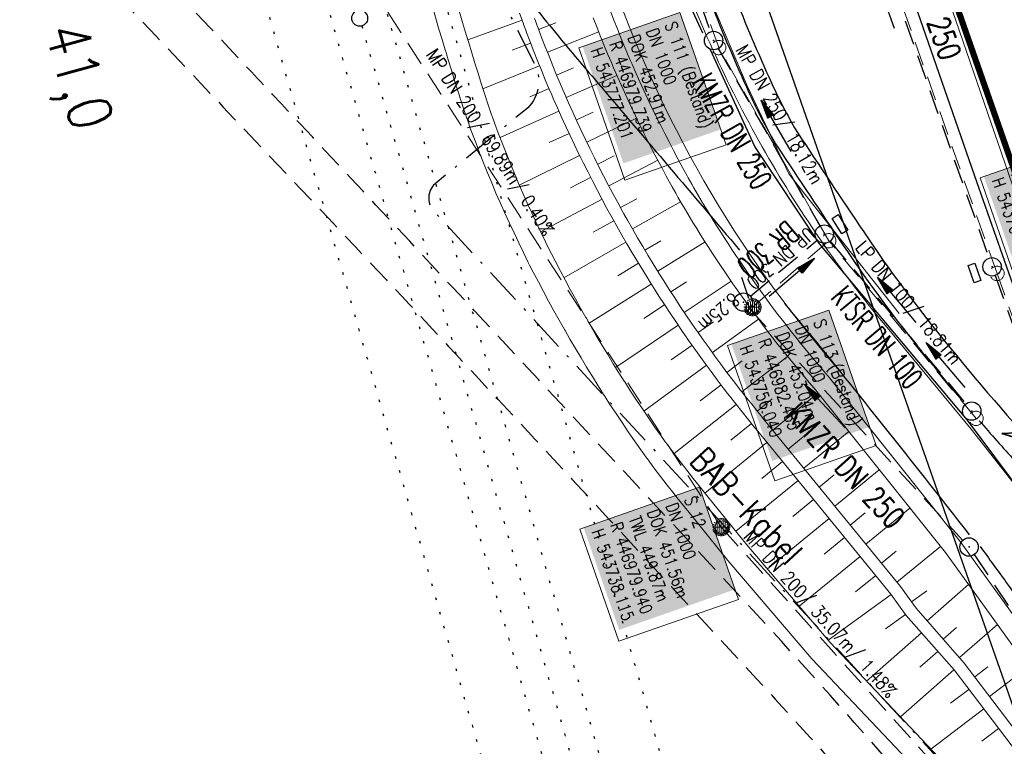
# Model space of a CAD drawing. Extents: x 446740 to 447511, y 442825 to 444215.
# Tile 30 of 94: x 446923 to 447003, y 443720 to 443779. Entities that reach past the tile are written whole.
import ezdxf
from ezdxf.enums import TextEntityAlignment as Align

# ---------------------------------------------------------------- set-up
doc = ezdxf.new("R2010")
doc.units = 0
doc.header["$LTSCALE"] = 2
doc.header["$MEASUREMENT"] = 0
for name, pattern in [('AUSGEZOGEN', [0]), ('BAB-FM2', [2.6, 1.5, -0.5, 0.1, -0.5]), ('GESTRICH-X2', [1.5, 1, -0.5]), ('PUNKTX2_STR', [0.6, 0.1, -0.5])]:
    doc.linetypes.add(name, pattern=pattern)
doc.layers.get('0').update_dxf_attribs({"linetype": 'AUSGEZOGEN'})
for name, color, linetype in [('205-GRENZL-BAB', 7, 'AUSGEZOGEN'), ('ANMERKUNG', 7, 'CONTINUOUS'), ('BAB_FM', 5, 'BAB-FM2'), ('Bahnachse', 7, 'CONTINUOUS'), ('Beschriftung', 7, 'CONTINUOUS'), ('DB-Bahnachse', 7, 'CONTINUOUS'), ('DURCHL', 200, 'GESTRICH-X2'), ('FBRTOP', 250, 'AUSGEZOGEN'), ('Gleisachsen', 7, 'CONTINUOUS'), ('Hintergrund', 7, 'CONTINUOUS'), ('Hintergrundplan', 7, 'CONTINUOUS'), ('Ingenieurbauwerke', 15, 'CONTINUOUS'), ('KANAL', 7, 'GESTRICH-X2'), ('MULDE', 250, 'AUSGEZOGEN'), ('PFEIL', 7, 'CONTINUOUS'), ('PFEILTOP', 200, 'AUSGEZOGEN'), ('SCHLITZRINNE', 200, 'AUSGEZOGEN'), ('SCHSYMBOL', 200, 'AUSGEZOGEN'), ('STRASSE', 250, 'AUSGEZOGEN'), ('TEXTO', 4, 'CONTINUOUS'), ('WEG', 250, 'GESTRICH-X2')]:
    doc.layers.add(name, color=color, linetype=linetype)
doc.styles.add('6', font='txt_____.ttf', dxfattribs={"width": 0.8, "height": 1})
doc.styles.add('8', font='txt_____.ttf', dxfattribs={"width": 0.8, "height": 1})
doc.styles.add('ROMANS', font='romans.shx', dxfattribs={"width": 0.8})

# ---------------------------------------------------------------- blocks, each defined once
blk = doc.blocks.new('GST')
at = {"color": 0}
blk.add_circle((0, 0), 0.75, dxfattribs=at)
blk.add_point((0, 0), dxfattribs=at)
blk = doc.blocks.new('10')
blk.add_blockref('GST', (0, 0))
blk = doc.blocks.new('13')
blk.add_lwpolyline([(0.755, 1.218), (-0.748, 1.218), (-0.748, 1.801), (0.755, 1.801)], close=True)
at = {"rotation": 180}
blk.add_blockref('GST', (0, 0), dxfattribs=at)
blk = doc.blocks.new('17')
blk.add_lwpolyline([(-0.755, -1.218), (0.748, -1.218), (0.748, -1.801), (-0.755, -1.801)], close=True)
blk.add_blockref('GST', (0, 0))
blk = doc.blocks.new('PFEIL2')
at = {"color": 0}
for p, q in [((0.88, 0.002), (-2.401, -0.012)), ((0.881, -0.271), (0.879, 0.276)), ((0.879, 0.276), (2.429, 0.009)), ((0.911, 0.27), (0.879, 0.265)), ((0.965, 0.261), (0.879, 0.246)), ((1.019, 0.252), (0.879, 0.228)), ((1.073, 0.242), (0.879, 0.209)), ((1.127, 0.233), (0.879, 0.191)), ((1.181, 0.224), (0.879, 0.172)), ((1.235, 0.214), (0.879, 0.154)), ((1.289, 0.205), (0.879, 0.135)), ((1.343, 0.196), (0.879, 0.117)), ((1.397, 0.187), (0.879, 0.098)), ((1.451, 0.177), (0.879, 0.08)), ((1.505, 0.168), (0.879, 0.061)), ((1.559, 0.159), (0.88, 0.043)), ((1.613, 0.149), (0.88, 0.024)), ((1.668, 0.14), (0.88, 0.006)), ((1.722, 0.131), (0.88, -0.013)), ((1.776, 0.121), (0.88, -0.031)), ((1.83, 0.112), (0.88, -0.05)), ((1.884, 0.103), (0.88, -0.068)), ((1.938, 0.094), (0.88, -0.087)), ((1.992, 0.084), (0.88, -0.105)), ((2.046, 0.075), (0.88, -0.124)), ((2.1, 0.066), (0.88, -0.142)), ((2.154, 0.056), (0.88, -0.161)), ((2.208, 0.047), (0.88, -0.179)), ((2.262, 0.038), (0.881, -0.198)), ((2.316, 0.029), (0.881, -0.216)), ((2.37, 0.019), (0.881, -0.235)), ((2.424, 0.01), (0.881, -0.253)), ((2.429, 0.009), (0.881, -0.271))]:
    blk.add_line(p, q, dxfattribs=at)
blk = doc.blocks.new('Muldenschacht')
at = {"color": 18, "lineweight": 9, "true_color": 0x000000}
for p, q in [((-0.599087, 0.002979), (-0.699187, 0.002979)), ((-0.569691, 0.188574), (-0.664892, 0.219507)), ((-0.492399, 0.083917), (-0.591181, 0.100105)), ((-0.484382, 0.356002), (-0.565365, 0.41484)), ((-0.444073, 0.230912), (-0.53319, 0.276499)), ((0.502013, 0.002979), (-0.498987, 0.002979)), ((0.474843, 0.165641), (-0.471817, 0.165641)), ((-0.350626, 0.358645), (-0.421053, 0.429778)), ((-0.351511, 0.488874), (-0.410348, 0.569857)), ((0.38186, 0.328304), (-0.378834, 0.328304)), ((-0.228204, 0.447647), (-0.274147, 0.536581)), ((-0.215015, 0.669384), (-0.184082, 0.574183)), ((-0.096655, 0.595502), (-0.080293, 0.496748)), ((0.001562, 0.503479), (0.001464, -0.497521)), ((0.001513, 0.703679), (0.001513, 0.603579)), ((0.093794, 0.596447), (0.078414, 0.497536)), ((0.218041, 0.669384), (0.187109, 0.574183)), ((0.271415, 0.539517), (0.226431, 0.450094)), ((0.413374, 0.569857), (0.354537, 0.488874)), ((0.425748, 0.42812), (0.355042, 0.357263)), ((0.447803, 0.22953), (0.537061, 0.27484)), ((0.568391, 0.41484), (0.487409, 0.356002)), ((0.4959, 0.080963), (0.594778, 0.096559)), ((0.572718, 0.188574), (0.667918, 0.219507)), ((0.602083, 0.008988), (0.702178, 0.00999)), ((-0.569691, -0.182617), (-0.664892, -0.21355)), ((-0.493148, -0.073251), (-0.59208, -0.088497)), ((-0.484382, -0.350045), (-0.565365, -0.408882)), ((-0.445326, -0.222488), (-0.534694, -0.267581)), ((0.474843, -0.159684), (-0.471817, -0.159684)), ((-0.352742, -0.35058), (-0.423593, -0.421292)), ((-0.351511, -0.482917), (-0.410348, -0.5639)), ((0.38186, -0.322346), (-0.378834, -0.322346)), ((-0.228006, -0.441793), (-0.273909, -0.530747)), ((-0.184082, -0.568226), (-0.215015, -0.663427)), ((-0.079489, -0.490923), (-0.095689, -0.589704)), ((0.001513, -0.597621), (0.001513, -0.697721)), ((0.079714, -0.491374), (0.095355, -0.590245)), ((0.187109, -0.568226), (0.218041, -0.663427)), ((0.271696, -0.533418), (0.226665, -0.444019)), ((0.354537, -0.482917), (0.413374, -0.5639)), ((0.426841, -0.421069), (0.355953, -0.350395)), ((0.446654, -0.225822), (0.535682, -0.271583)), ((0.487409, -0.350045), (0.568391, -0.408882)), ((0.496174, -0.073247), (0.595107, -0.088493)), ((0.572718, -0.182617), (0.667918, -0.21355))]:
    blk.add_line(p, q, dxfattribs=at)
for radius in [0.7007, 0.6006, 0.5005]:
    blk.add_circle((0.001513, 0.002979), radius, dxfattribs=at)
blk = doc.blocks.new('Schacht')
at = {"color": 18, "lineweight": 9, "true_color": 0x000000}
blk.add_circle((0, 0), 0.779, dxfattribs=at)

msp = doc.modelspace()

# ---------------------------------------------------------------- linework, layer by layer
at = {"layer": '205-GRENZL-BAB', "flags": 128}
msp.add_lwpolyline([(446938.808, 443909.082), (447023.182, 443668.438)], dxfattribs=at)
at = {"layer": 'BAB_FM', "flags": 128}
msp.add_lwpolyline([(446907.736, 443871.618, 0.029826), (446920.778, 443849.819, -0.026843), (446940.011, 443814.418), (446940.648, 443813.135, 0.040013), (446962.986, 443779.495), (446965.138, 443775.204, -0.343593), (446964.346, 443771.555), (446956.984, 443765.535, 0.398511), (446956.832, 443763.357), (446978.31, 443740.079), (447000.468, 443715.992), (447014.94, 443691.092), (447028.903, 443660.538), (447030.814, 443654.35), (447019.085, 443640.703), (447035.188, 443587.926), (447041.09, 443572.533)], format="xyb", dxfattribs=at)
at = {"layer": 'Bahnachse', "color": 7, "linetype": 'PUNKTX2_STR'}
msp.add_line((446951.025, 443778.4), (446970.876, 443709.042), dxfattribs=at)
at = {"layer": 'Bahnachse', "color": 7, "linetype": 'Continuous'}
msp.add_circle((446950.846, 443779.025), 0.65, dxfattribs=at)
at = {"layer": 'Beschriftung', "color": 18, "lineweight": 9, "true_color": 0x000000}
for points in [[(446976.943, 443779.487), (446980.709, 443768.705), (446972.465, 443765.825), (446968.698, 443776.607), (446976.943, 443779.487)], [(447009.639, 443768.895), (447013.493, 443757.861), (447005.248, 443754.981), (447001.394, 443766.015), (447009.639, 443768.895)], [(446989.069, 443755.239), (446992.923, 443744.205), (446984.679, 443741.325), (446980.824, 443752.359), (446989.069, 443755.239)], [(446978.53, 443740.799), (446981.724, 443731.657), (446971.969, 443728.249), (446968.775, 443737.392), (446978.53, 443740.799)]]:
    msp.add_lwpolyline(points, close=True, dxfattribs=at)
at = {"layer": 'DURCHL'}
msp.add_line((446982.688, 443756.375), (446988.125, 443760.938), dxfattribs=at)
at = {"layer": 'FBRTOP', "color": 0, "const_width": 0.5}
for points in [[(447118.971, 443523.408, 0), (447120.057, 443520.305, 0.000001), (447128.316, 443496.708, -0.000001), (447136.574, 443473.112)], [(446961.367, 443973.726, -0.000008), (446963.147, 443968.64, -0.000007), (446967.276, 443956.841, 0.000013), (446971.405, 443945.042, 0.000013), (446975.535, 443933.245, -0.000019), (446979.664, 443921.447, -0.000006), (446983.793, 443909.648, 0.000004), (446987.922, 443897.849, 0.000002), (447000.31, 443862.454, 0.000002), (447012.697, 443827.06, 0.000004), (447025.085, 443791.665, -0.000006), (447037.473, 443756.271, 0), (447039.084, 443751.668, 0.000003)], [(446950.07, 443969.773, 0.000089), (446952.953, 443961.485, 0.000026), (446968.558, 443916.655, 0.000443), (446969.471, 443914.039, 0.00013), (446975.672, 443896.342, -0.000082), (446985.547, 443868.172, -0.00001), (446990.142, 443855.056, -0.000011), (446994.25, 443843.328, -0.000533), (447001.752, 443821.837, 0.000455), (447010.521, 443796.702, 0.000701), (447018.513, 443773.963, -0.000624), (447027.494, 443748.425, -0.000234), (447028.928, 443744.324, 0.000022), (447043.87, 443701.542, 0.000434), (447045.613, 443696.566, 0.000135), (447051.241, 443680.557)], [(446934.939, 443964.477, -0.000008), (446936.719, 443959.39, -0.000007), (446940.848, 443947.592, 0.000013), (446944.977, 443935.794, 0.000013), (446949.106, 443923.995, -0.000019), (446953.236, 443912.197, -0.000006), (446957.365, 443900.399, 0.000004), (446961.494, 443888.601, 0.000002), (446973.881, 443853.206, 0.000002), (446986.269, 443817.81, 0.000004), (446998.657, 443782.416, -0.000006), (447011.045, 443747.021, -0.000001), (447016.033, 443732.768, 0.000003)]]:
    msp.add_lwpolyline(points, format="xyb", dxfattribs=at)
at = {"layer": 'FBRTOP', "color": 0}
msp.add_lwpolyline([(446964.221, 443974.725, 0.000003), (446967.365, 443965.643, 0.00002), (446968.622, 443962.013, 0.001124), (446976.568, 443939.234, -0.000442), (446996.834, 443881.391), (447012.742, 443835.838, 0.000388), (447024.088, 443803.43, 0.00025), (447041.743, 443753.205)], format="xyb", dxfattribs=at)
at = {"layer": 'FBRTOP', "color": 0, "flags": 128}
msp.add_lwpolyline([(446971.217, 443851.087), (446976.341, 443836.546), (446984.571, 443813.112), (446992.782, 443789.739), (447001.122, 443765.641), (447009.39, 443742.174), (447013.054, 443731.734)], dxfattribs=at)
at = {"layer": 'FBRTOP', "flags": 128}
msp.add_lwpolyline([(447001.407, 443735.962, -0.000954), (447003.535, 443733.032, -0.001574), (447004.815, 443731.251, -0.000045), (447006.85, 443728.4, -0.000285), (447007.172, 443727.948, -0.009992), (447009.257, 443724.892, -0.005894), (447012.625, 443719.601, -0.017241), (447013.385, 443718.275, -0.001966), (447019.599, 443706.404, -0.018115), (447021.432, 443702.53, -0.009228), (447024.61, 443694.742)], format="xyb", dxfattribs=at)
at = {"layer": 'Gleisachsen', "color": 7, "linetype": 'PUNKTX2_STR'}
for p, q in [((446947.808, 443797.817), (446973.382, 443708.462)), ((446943.482, 443796.579), (446969.057, 443707.219))]:
    msp.add_line(p, q, dxfattribs=at)
at = {"layer": 'Hintergrund', "color": 254, "lineweight": 18, "true_color": 0xcccccc}
for p, q in [((446964.074, 443778.875), (446959.656, 443777.274)), ((446965.421, 443778.117), (446966.823, 443778.649)), ((446966.143, 443776.252), (446970.324, 443777.913)), ((446964.775, 443777.002), (446963.273, 443776.421)), ((446965.51, 443775.142), (446960.893, 443773.272)), ((446966.896, 443774.399), (446968.278, 443774.982)), ((446967.684, 443772.561), (446971.804, 443774.369)), ((446966.276, 443773.295), (446964.701, 443772.631)), ((446967.076, 443771.462), (446962.281, 443769.311)), ((446968.503, 443770.736), (446969.867, 443771.359)), ((446969.355, 443768.927), (446973.408, 443770.882)), ((446967.908, 443769.643), (446966.286, 443768.887)), ((446968.771, 443767.839), (446963.848, 443765.424)), ((446970.239, 443767.133), (446971.579, 443767.806)), ((446971.155, 443765.355), (446975.131, 443767.46)), ((446969.667, 443766.051), (446968.012, 443765.205)), ((446970.593, 443764.278), (446965.586, 443761.628)), ((446972.102, 443763.593), (446973.417, 443764.315)), ((446973.08, 443761.848), (446976.995, 443764.074)), ((446971.551, 443762.522), (446969.877, 443761.584)), ((446972.539, 443760.784), (446967.491, 443757.87)), ((446974.089, 443760.122), (446975.383, 443760.894)), ((446975.129, 443758.414), (446978.99, 443760.799)), ((446973.558, 443759.063), (446971.876, 443758.042)), ((446974.607, 443757.36), (446969.543, 443754.179)), ((446976.199, 443756.724), (446977.474, 443757.551)), ((446977.299, 443755.053), (446981.11, 443757.602)), ((446975.686, 443755.676), (446973.997, 443754.564)), ((446976.795, 443754.012), (446971.704, 443750.551)), ((446978.428, 443753.403), (446979.688, 443754.284)), ((446979.586, 443751.773), (446983.346, 443754.495)), ((446977.933, 443752.367), (446976.23, 443751.173)), ((446979.099, 443750.742), (446974.004, 443747.008)), ((446980.773, 443750.163), (446982.022, 443751.095)), ((446981.989, 443748.575), (446985.705, 443751.468)), ((446980.294, 443749.139), (446978.596, 443747.851)), ((446984.499, 443745.46), (446988.196, 443748.482)), ((446981.516, 443747.556), (446976.46, 443743.547)), ((446983.233, 443747.009), (446984.466, 443748)), ((446982.768, 443745.996), (446981.091, 443744.626)), ((446987.03, 443742.363), (446990.692, 443745.356)), ((446984.035, 443744.448), (446978.978, 443740.316)), ((446985.764, 443743.912), (446986.991, 443744.914)), ((446985.3, 443742.899), (446983.612, 443741.519)), ((446989.561, 443739.266), (446993.188, 443742.23)), ((446986.566, 443741.351), (446981.497, 443737.208)), ((446988.295, 443740.814), (446989.51, 443741.807)), ((446987.831, 443739.802), (446986.144, 443738.423)), ((446990.826, 443737.717), (446992.03, 443738.7)), ((446992.092, 443736.168), (446995.685, 443739.104)), ((446989.097, 443738.253), (446984.066, 443734.142)), ((446990.363, 443736.705), (446988.696, 443735.343)), ((446993.358, 443734.62), (446994.549, 443735.594)), ((446994.623, 443733.071), (446998.181, 443735.979)), ((446991.628, 443735.156), (446986.661, 443731.097)), ((446992.894, 443733.607), (446991.249, 443732.263)), ((446995.816, 443731.467), (446997.057, 443732.362)), ((446997.086, 443729.924), (447000.461, 443732.873)), ((446994.157, 443732.057), (446989.009, 443728.342)), ((446995.327, 443730.435), (446993.68, 443729.246)), ((446998.402, 443728.418), (446999.48, 443729.36)), ((446999.718, 443726.912), (447002.811, 443729.615)), ((446996.638, 443728.925), (446992.153, 443724.997)), ((446997.955, 443727.42), (446996.48, 443726.128)), ((446999.273, 443725.916), (446994.904, 443722.089)), ((447000.961, 443725.346), (447002.022, 443726.154)), ((447002.172, 443723.755), (447005.314, 443726.147)), ((447000.484, 443724.324), (446998.993, 443723.189)), ((447001.696, 443722.733), (446997.392, 443719.457)), ((447002.907, 443721.141), (447001.53, 443720.093))]:
    msp.add_line(p, q, dxfattribs=at)
for points in [[(446897.6, 443843.067), (446898.469, 443840.587, 0.197945), (446910.127, 443827.503), (446957.397, 443804.54, -0.198221), (446967.534, 443793.163), (446971.143, 443782.864, 0.096812), (446989.793, 443750.488)], [(446967.152, 443810.886), (446976.333, 443784.683, 0.045108), (446983.643, 443768.558, 0.044349), (446993.683, 443753.975), (447000.667, 443745.539)], [(446958.419, 443781.556), (446959.23, 443778.69), (446959.477, 443777.86), (446959.73, 443777.032), (446959.793, 443776.828), (446959.929, 443776.395), (446959.985, 443776.203), (446960.234, 443775.371), (446960.49, 443774.541), (446960.751, 443773.712), (446961.019, 443772.885), (446961.293, 443772.059), (446961.573, 443771.235), (446961.744, 443770.742), (446961.864, 443770.415), (446962.17, 443769.6), (446962.483, 443768.787), (446962.801, 443767.976), (446963.125, 443767.168), (446963.455, 443766.361), (446963.792, 443765.556), (446963.938, 443765.211), (446964.139, 443764.756), (446964.497, 443763.961), (446964.86, 443763.168), (446965.23, 443762.377), (446965.605, 443761.589), (446965.986, 443760.803), (446966.373, 443760.02), (446966.475, 443759.817), (446966.77, 443759.242), (446967.174, 443758.467), (446967.585, 443757.695), (446968, 443756.926), (446968.422, 443756.16), (446968.849, 443755.397), (446969.282, 443754.636), (446969.321, 443754.568), (446969.716, 443753.876), (446970.156, 443753.119), (446970.602, 443752.365), (446971.053, 443751.614), (446971.509, 443750.866), (446971.972, 443750.121), (446972.402, 443749.439), (446972.44, 443749.379), (446972.917, 443748.643), (446973.399, 443747.91), (446973.887, 443747.181), (446974.38, 443746.455), (446974.878, 443745.732), (446975.382, 443745.013), (446975.738, 443744.512), (446975.764, 443744.476), (446975.895, 443744.299), (446976.422, 443743.597), (446976.954, 443742.898), (446977.491, 443742.203), (446978.033, 443741.511), (446978.27, 443741.213), (446979.244, 443739.979), (446982.398, 443736.1), (446989.171, 443728.151), (447002.224, 443714.348, -0.097708)], [(446956.498, 443780.997), (446957.309, 443778.133), (446957.562, 443777.283), (446957.818, 443776.445), (446957.883, 443776.234), (446958.014, 443775.816), (446958.067, 443775.637), (446958.32, 443774.79), (446958.58, 443773.946), (446958.845, 443773.104), (446959.118, 443772.262), (446959.397, 443771.423), (446959.681, 443770.586), (446959.86, 443770.07), (446959.989, 443769.719), (446960.3, 443768.89), (446960.618, 443768.063), (446960.941, 443767.239), (446961.271, 443766.418), (446961.607, 443765.597), (446961.948, 443764.781), (446962.102, 443764.418), (446962.312, 443763.942), (446962.676, 443763.135), (446963.045, 443762.328), (446963.421, 443761.524), (446963.802, 443760.724), (446964.189, 443759.924), (446964.583, 443759.128), (446964.691, 443758.912), (446964.993, 443758.324), (446965.404, 443757.535), (446965.822, 443756.751), (446966.244, 443755.969), (446966.673, 443755.19), (446967.107, 443754.415), (446967.545, 443753.644), (446967.585, 443753.575), (446967.983, 443752.878), (446968.43, 443752.108), (446968.884, 443751.341), (446969.341, 443750.579), (446969.805, 443749.818), (446970.276, 443749.06), (446970.711, 443748.371), (446970.756, 443748.3), (446971.242, 443747.55), (446971.732, 443746.805), (446972.228, 443746.063), (446972.729, 443745.326), (446973.235, 443744.591), (446973.748, 443743.86), (446974.112, 443743.348), (446974.149, 443743.296), (446974.291, 443743.104), (446974.826, 443742.391), (446975.367, 443741.681), (446975.912, 443740.975), (446976.463, 443740.272), (446976.702, 443739.971), (446977.683, 443738.729), (446980.846, 443734.839), (446987.683, 443726.815), (447000.771, 443712.973, -0.097777)], [(446971.273, 443779.606), (446971.555, 443778.879), (446971.842, 443778.154), (446972.135, 443777.432), (446972.433, 443776.711), (446972.735, 443775.995), (446972.919, 443775.564), (446973.044, 443775.275), (446973.358, 443774.563), (446973.676, 443773.852), (446973.999, 443773.143), (446974.329, 443772.436), (446974.664, 443771.731), (446975.002, 443771.031), (446975.15, 443770.729), (446975.348, 443770.329), (446975.698, 443769.634), (446976.052, 443768.94), (446976.411, 443768.248), (446976.777, 443767.558), (446977.146, 443766.872), (446977.52, 443766.191), (446977.619, 443766.012), (446977.902, 443765.507), (446978.08, 443765.195, 0.048009), (446989.025, 443749.847), (446999.778, 443736.382), (447006.772, 443726.69)], [(446971.273, 443779.606), (446971.555, 443778.879), (446971.842, 443778.154), (446972.135, 443777.432), (446972.433, 443776.711), (446972.735, 443775.995), (446972.919, 443775.564), (446973.044, 443775.275), (446973.358, 443774.563), (446973.676, 443773.852), (446973.999, 443773.143), (446974.329, 443772.436), (446974.664, 443771.731), (446975.002, 443771.031), (446975.15, 443770.729), (446975.348, 443770.329), (446975.698, 443769.634), (446976.052, 443768.94), (446976.411, 443768.248), (446976.777, 443767.558), (446977.146, 443766.872), (446977.52, 443766.191), (446977.619, 443766.012), (446977.902, 443765.507), (446978.08, 443765.195, 0.048009), (446989.025, 443749.847), (446999.778, 443736.382), (447006.772, 443726.69)], [(446965.093, 443778.999), (446965.163, 443778.809), (446965.313, 443778.405), (446965.379, 443778.227), (446965.671, 443777.457), (446965.969, 443776.689), (446966.273, 443775.924), (446966.582, 443775.16), (446966.896, 443774.399), (446967.216, 443773.64), (446967.411, 443773.187), (446967.542, 443772.884), (446967.873, 443772.13), (446968.21, 443771.378), (446968.552, 443770.629), (446968.9, 443769.883), (446969.253, 443769.139), (446969.611, 443768.397), (446969.767, 443768.08), (446969.975, 443767.658), (446970.345, 443766.922), (446970.719, 443766.189), (446971.1, 443765.458), (446971.485, 443764.731), (446971.876, 443764.006), (446972.272, 443763.284), (446972.376, 443763.097), (446972.673, 443762.564), (446973.08, 443761.848), (446973.492, 443761.135), (446973.909, 443760.425), (446974.331, 443759.718), (446974.758, 443759.014), (446975.191, 443758.313), (446975.23, 443758.25), (446975.628, 443757.615), (446976.071, 443756.921), (446976.519, 443756.23), (446976.972, 443755.542), (446977.43, 443754.857), (446977.893, 443754.176), (446978.323, 443753.553), (446978.361, 443753.499), (446978.833, 443752.824), (446979.311, 443752.153), (446979.794, 443751.486), (446980.281, 443750.822), (446980.774, 443750.162), (446981.271, 443749.506), (446981.621, 443749.049), (446981.773, 443748.853), (446982.279, 443748.203), (446982.791, 443747.558), (446983.307, 443746.916), (446983.828, 443746.278), (446984.055, 443746.003), (446994.927, 443732.699), (446996.19, 443730.949), (447000.115, 443726.457), (447009.97, 443713.513, -0.037172)], [(447005.53, 443725.848), (446998.583, 443735.475), (446987.873, 443748.886, -0.047945), (446976.778, 443764.448), (446976.595, 443764.77), (446976.308, 443765.284), (446976.206, 443765.468), (446975.829, 443766.155), (446975.454, 443766.851), (446975.083, 443767.551), (446974.718, 443768.253), (446974.359, 443768.956), (446974.005, 443769.66), (446973.804, 443770.067), (446973.654, 443770.374), (446973.311, 443771.082), (446972.972, 443771.797), (446972.637, 443772.515), (446972.31, 443773.234), (446971.987, 443773.954), (446971.669, 443774.675), (446971.541, 443774.972), (446971.354, 443775.408), (446971.049, 443776.133), (446970.747, 443776.864), (446970.45, 443777.596), (446970.158, 443778.332), (446969.872, 443779.069)]]:
    msp.add_lwpolyline(points, format="xyb", dxfattribs=at)
for points in [[(446968.149, 443812.004), (446972.855, 443798.453), (446978.576, 443782.629), (446982.423, 443773.521), (446985.827, 443766.335), (446994.795, 443754.957)], [(447009.168, 443712.915), (446999.276, 443725.912), (446995.388, 443730.352), (446994.131, 443732.094), (446983.285, 443745.365), (446983.056, 443745.643), (446982.53, 443746.287), (446982.009, 443746.934), (446981.493, 443747.585), (446980.982, 443748.24), (446980.829, 443748.438), (446980.476, 443748.899), (446979.974, 443749.561), (446979.477, 443750.227), (446978.986, 443750.897), (446978.499, 443751.57), (446978.017, 443752.247), (446977.54, 443752.927), (446977.502, 443752.982), (446977.068, 443753.611), (446976.601, 443754.298), (446976.139, 443754.989), (446975.682, 443755.683), (446975.23, 443756.38), (446974.783, 443757.081), (446974.381, 443757.721), (446974.342, 443757.785), (446973.905, 443758.492), (446973.474, 443759.202), (446973.048, 443759.915), (446972.627, 443760.632), (446972.212, 443761.351), (446971.802, 443762.074), (446971.501, 443762.611), (446971.397, 443762.799), (446970.997, 443763.528), (446970.603, 443764.259), (446970.214, 443764.994), (446969.831, 443765.731), (446969.453, 443766.471), (446969.08, 443767.213), (446968.87, 443767.638), (446968.713, 443767.958), (446968.351, 443768.706), (446967.995, 443769.457), (446967.644, 443770.21), (446967.299, 443770.966), (446966.959, 443771.724), (446966.625, 443772.485), (446966.493, 443772.791), (446966.296, 443773.248), (446965.973, 443774.014), (446965.656, 443774.782), (446965.344, 443775.552), (446965.038, 443776.324), (446964.738, 443777.099), (446964.443, 443777.876), (446964.376, 443778.055), (446964.225, 443778.463), (446964.154, 443778.655), (446963.871, 443779.436)], [(447000.667, 443745.539), (447006.75, 443737.791), (447011.967, 443730.138)]]:
    msp.add_lwpolyline(points, dxfattribs=at)
at = {"layer": 'Hintergrundplan', "color": 254, "lineweight": 18, "true_color": 0xcccccc}
for p, q in [((446964.074, 443778.875), (446959.656, 443777.274)), ((446965.421, 443778.117), (446966.823, 443778.649)), ((446966.143, 443776.252), (446970.324, 443777.913)), ((446964.775, 443777.002), (446963.273, 443776.421)), ((446965.51, 443775.142), (446960.893, 443773.272)), ((446966.896, 443774.399), (446968.278, 443774.982)), ((446967.684, 443772.561), (446971.804, 443774.369)), ((446966.276, 443773.295), (446964.701, 443772.631)), ((446967.076, 443771.462), (446962.281, 443769.311)), ((446968.503, 443770.736), (446969.867, 443771.359)), ((446969.355, 443768.927), (446973.408, 443770.882)), ((446967.908, 443769.643), (446966.286, 443768.887)), ((446968.771, 443767.839), (446963.848, 443765.424)), ((446970.239, 443767.133), (446971.579, 443767.806)), ((446971.155, 443765.355), (446975.131, 443767.46)), ((446969.667, 443766.051), (446968.012, 443765.205)), ((446970.593, 443764.278), (446965.586, 443761.628)), ((446972.102, 443763.593), (446973.417, 443764.315)), ((446973.08, 443761.848), (446976.995, 443764.074)), ((446971.551, 443762.522), (446969.877, 443761.584)), ((446972.539, 443760.784), (446967.491, 443757.87)), ((446974.089, 443760.122), (446975.383, 443760.894)), ((446975.129, 443758.414), (446978.99, 443760.799)), ((446973.558, 443759.063), (446971.876, 443758.042)), ((446974.607, 443757.36), (446969.543, 443754.179)), ((446976.199, 443756.724), (446977.474, 443757.551)), ((446977.299, 443755.053), (446981.11, 443757.602)), ((446975.686, 443755.676), (446973.997, 443754.564)), ((446976.795, 443754.012), (446971.704, 443750.551)), ((446978.428, 443753.403), (446979.688, 443754.284)), ((446979.586, 443751.773), (446983.346, 443754.495)), ((446977.933, 443752.367), (446976.23, 443751.173)), ((446979.099, 443750.742), (446974.004, 443747.008)), ((446980.773, 443750.163), (446982.022, 443751.095)), ((446981.989, 443748.575), (446985.705, 443751.468)), ((446980.294, 443749.139), (446978.596, 443747.851)), ((446984.499, 443745.46), (446988.196, 443748.482)), ((446981.516, 443747.556), (446976.46, 443743.547)), ((446983.233, 443747.009), (446984.466, 443748)), ((446982.768, 443745.996), (446981.091, 443744.626)), ((446987.03, 443742.363), (446990.692, 443745.356)), ((446984.035, 443744.448), (446978.978, 443740.316)), ((446985.764, 443743.912), (446986.991, 443744.914)), ((446985.3, 443742.899), (446983.612, 443741.519)), ((446989.561, 443739.266), (446993.188, 443742.23)), ((446986.566, 443741.351), (446981.497, 443737.208)), ((446988.295, 443740.814), (446989.51, 443741.807)), ((446987.831, 443739.802), (446986.144, 443738.423)), ((446990.826, 443737.717), (446992.03, 443738.7)), ((446992.092, 443736.168), (446995.685, 443739.104)), ((446989.097, 443738.253), (446984.066, 443734.142)), ((446990.363, 443736.705), (446988.696, 443735.343)), ((446993.358, 443734.62), (446994.549, 443735.594)), ((446994.623, 443733.071), (446998.181, 443735.979)), ((446991.628, 443735.156), (446986.661, 443731.097)), ((446992.894, 443733.607), (446991.249, 443732.263)), ((446995.816, 443731.467), (446997.057, 443732.362)), ((446997.086, 443729.924), (447000.461, 443732.873)), ((446994.157, 443732.057), (446989.009, 443728.342)), ((446995.327, 443730.435), (446993.68, 443729.246)), ((446998.402, 443728.418), (446999.48, 443729.36)), ((446999.718, 443726.912), (447002.811, 443729.615)), ((446996.638, 443728.925), (446992.153, 443724.997)), ((446997.955, 443727.42), (446996.48, 443726.128)), ((446999.273, 443725.916), (446994.904, 443722.089)), ((447000.961, 443725.346), (447002.022, 443726.154)), ((447002.172, 443723.755), (447005.314, 443726.147)), ((447000.484, 443724.324), (446998.993, 443723.189)), ((447001.696, 443722.733), (446997.392, 443719.457)), ((447002.907, 443721.141), (447001.53, 443720.093))]:
    msp.add_line(p, q, dxfattribs=at)
for points in [[(446934.548, 443964.34), (446939.173, 443951.115), (446947.929, 443925.999), (446954.616, 443907.018), (446965.142, 443876.947), (446973.857, 443852.137), (446980.732, 443832.324), (446988.537, 443810.086), (446997.416, 443784.716), (447004.888, 443762.982), (447021.434, 443716.029)], [(446968.149, 443812.004), (446972.855, 443798.453), (446978.576, 443782.629), (446982.423, 443773.521), (446985.827, 443766.335), (446994.795, 443754.957)], [(447009.168, 443712.915), (446999.276, 443725.912), (446995.388, 443730.352), (446994.131, 443732.094), (446983.285, 443745.365), (446983.056, 443745.643), (446982.53, 443746.287), (446982.009, 443746.934), (446981.493, 443747.585), (446980.982, 443748.24), (446980.829, 443748.438), (446980.476, 443748.899), (446979.974, 443749.561), (446979.477, 443750.227), (446978.986, 443750.897), (446978.499, 443751.57), (446978.017, 443752.247), (446977.54, 443752.927), (446977.502, 443752.982), (446977.068, 443753.611), (446976.601, 443754.298), (446976.139, 443754.989), (446975.682, 443755.683), (446975.23, 443756.38), (446974.783, 443757.081), (446974.381, 443757.721), (446974.342, 443757.785), (446973.905, 443758.492), (446973.474, 443759.202), (446973.048, 443759.915), (446972.627, 443760.632), (446972.212, 443761.351), (446971.802, 443762.074), (446971.501, 443762.611), (446971.397, 443762.799), (446970.997, 443763.528), (446970.603, 443764.259), (446970.214, 443764.994), (446969.831, 443765.731), (446969.453, 443766.471), (446969.08, 443767.213), (446968.87, 443767.638), (446968.713, 443767.958), (446968.351, 443768.706), (446967.995, 443769.457), (446967.644, 443770.21), (446967.299, 443770.966), (446966.959, 443771.724), (446966.625, 443772.485), (446966.493, 443772.791), (446966.296, 443773.248), (446965.973, 443774.014), (446965.656, 443774.782), (446965.344, 443775.552), (446965.038, 443776.324), (446964.738, 443777.099), (446964.443, 443777.876), (446964.376, 443778.055), (446964.225, 443778.463), (446964.154, 443778.655), (446963.871, 443779.436)], [(447000.667, 443745.539), (447006.75, 443737.791), (447011.967, 443730.138)]]:
    msp.add_lwpolyline(points, dxfattribs=at)
for points in [[(446897.6, 443843.067), (446898.469, 443840.587, 0.197945), (446910.127, 443827.503), (446957.397, 443804.54, -0.198221), (446967.534, 443793.163), (446971.143, 443782.864, 0.096812), (446989.793, 443750.488)], [(446967.152, 443810.886), (446976.333, 443784.683, 0.045108), (446983.643, 443768.558, 0.044349), (446993.683, 443753.975), (447000.667, 443745.539)], [(446958.419, 443781.556), (446959.23, 443778.69), (446959.477, 443777.86), (446959.73, 443777.032), (446959.793, 443776.828), (446959.929, 443776.395), (446959.985, 443776.203), (446960.234, 443775.371), (446960.49, 443774.541), (446960.751, 443773.712), (446961.019, 443772.885), (446961.293, 443772.059), (446961.573, 443771.235), (446961.744, 443770.742), (446961.864, 443770.415), (446962.17, 443769.6), (446962.483, 443768.787), (446962.801, 443767.976), (446963.125, 443767.168), (446963.455, 443766.361), (446963.792, 443765.556), (446963.938, 443765.211), (446964.139, 443764.756), (446964.497, 443763.961), (446964.86, 443763.168), (446965.23, 443762.377), (446965.605, 443761.589), (446965.986, 443760.803), (446966.373, 443760.02), (446966.475, 443759.817), (446966.77, 443759.242), (446967.174, 443758.467), (446967.585, 443757.695), (446968, 443756.926), (446968.422, 443756.16), (446968.849, 443755.397), (446969.282, 443754.636), (446969.321, 443754.568), (446969.716, 443753.876), (446970.156, 443753.119), (446970.602, 443752.365), (446971.053, 443751.614), (446971.509, 443750.866), (446971.972, 443750.121), (446972.402, 443749.439), (446972.44, 443749.379), (446972.917, 443748.643), (446973.399, 443747.91), (446973.887, 443747.181), (446974.38, 443746.455), (446974.878, 443745.732), (446975.382, 443745.013), (446975.738, 443744.512), (446975.764, 443744.476), (446975.895, 443744.299), (446976.422, 443743.597), (446976.954, 443742.898), (446977.491, 443742.203), (446978.033, 443741.511), (446978.27, 443741.213), (446979.244, 443739.979), (446982.398, 443736.1), (446989.171, 443728.151), (447002.224, 443714.348, -0.097708)], [(446956.498, 443780.997), (446957.309, 443778.133), (446957.562, 443777.283), (446957.818, 443776.445), (446957.883, 443776.234), (446958.014, 443775.816), (446958.067, 443775.637), (446958.32, 443774.79), (446958.58, 443773.946), (446958.845, 443773.104), (446959.118, 443772.262), (446959.397, 443771.423), (446959.681, 443770.586), (446959.86, 443770.07), (446959.989, 443769.719), (446960.3, 443768.89), (446960.618, 443768.063), (446960.941, 443767.239), (446961.271, 443766.418), (446961.607, 443765.597), (446961.948, 443764.781), (446962.102, 443764.418), (446962.312, 443763.942), (446962.676, 443763.135), (446963.045, 443762.328), (446963.421, 443761.524), (446963.802, 443760.724), (446964.189, 443759.924), (446964.583, 443759.128), (446964.691, 443758.912), (446964.993, 443758.324), (446965.404, 443757.535), (446965.822, 443756.751), (446966.244, 443755.969), (446966.673, 443755.19), (446967.107, 443754.415), (446967.545, 443753.644), (446967.585, 443753.575), (446967.983, 443752.878), (446968.43, 443752.108), (446968.884, 443751.341), (446969.341, 443750.579), (446969.805, 443749.818), (446970.276, 443749.06), (446970.711, 443748.371), (446970.756, 443748.3), (446971.242, 443747.55), (446971.732, 443746.805), (446972.228, 443746.063), (446972.729, 443745.326), (446973.235, 443744.591), (446973.748, 443743.86), (446974.112, 443743.348), (446974.149, 443743.296), (446974.291, 443743.104), (446974.826, 443742.391), (446975.367, 443741.681), (446975.912, 443740.975), (446976.463, 443740.272), (446976.702, 443739.971), (446977.683, 443738.729), (446980.846, 443734.839), (446987.683, 443726.815), (447000.771, 443712.973, -0.097777)], [(446971.273, 443779.606), (446971.555, 443778.879), (446971.842, 443778.154), (446972.135, 443777.432), (446972.433, 443776.711), (446972.735, 443775.995), (446972.919, 443775.564), (446973.044, 443775.275), (446973.358, 443774.563), (446973.676, 443773.852), (446973.999, 443773.143), (446974.329, 443772.436), (446974.664, 443771.731), (446975.002, 443771.031), (446975.15, 443770.729), (446975.348, 443770.329), (446975.698, 443769.634), (446976.052, 443768.94), (446976.411, 443768.248), (446976.777, 443767.558), (446977.146, 443766.872), (446977.52, 443766.191), (446977.619, 443766.012), (446977.902, 443765.507), (446978.08, 443765.195, 0.048009), (446989.025, 443749.847), (446999.778, 443736.382), (447006.772, 443726.69)], [(446971.273, 443779.606), (446971.555, 443778.879), (446971.842, 443778.154), (446972.135, 443777.432), (446972.433, 443776.711), (446972.735, 443775.995), (446972.919, 443775.564), (446973.044, 443775.275), (446973.358, 443774.563), (446973.676, 443773.852), (446973.999, 443773.143), (446974.329, 443772.436), (446974.664, 443771.731), (446975.002, 443771.031), (446975.15, 443770.729), (446975.348, 443770.329), (446975.698, 443769.634), (446976.052, 443768.94), (446976.411, 443768.248), (446976.777, 443767.558), (446977.146, 443766.872), (446977.52, 443766.191), (446977.619, 443766.012), (446977.902, 443765.507), (446978.08, 443765.195, 0.048009), (446989.025, 443749.847), (446999.778, 443736.382), (447006.772, 443726.69)], [(446965.093, 443778.999), (446965.163, 443778.809), (446965.313, 443778.405), (446965.379, 443778.227), (446965.671, 443777.457), (446965.969, 443776.689), (446966.273, 443775.924), (446966.582, 443775.16), (446966.896, 443774.399), (446967.216, 443773.64), (446967.411, 443773.187), (446967.542, 443772.884), (446967.873, 443772.13), (446968.21, 443771.378), (446968.552, 443770.629), (446968.9, 443769.883), (446969.253, 443769.139), (446969.611, 443768.397), (446969.767, 443768.08), (446969.975, 443767.658), (446970.345, 443766.922), (446970.719, 443766.189), (446971.1, 443765.458), (446971.485, 443764.731), (446971.876, 443764.006), (446972.272, 443763.284), (446972.376, 443763.097), (446972.673, 443762.564), (446973.08, 443761.848), (446973.492, 443761.135), (446973.909, 443760.425), (446974.331, 443759.718), (446974.758, 443759.014), (446975.191, 443758.313), (446975.23, 443758.25), (446975.628, 443757.615), (446976.071, 443756.921), (446976.519, 443756.23), (446976.972, 443755.542), (446977.43, 443754.857), (446977.893, 443754.176), (446978.323, 443753.553), (446978.361, 443753.499), (446978.833, 443752.824), (446979.311, 443752.153), (446979.794, 443751.486), (446980.281, 443750.822), (446980.774, 443750.162), (446981.271, 443749.506), (446981.621, 443749.049), (446981.773, 443748.853), (446982.279, 443748.203), (446982.791, 443747.558), (446983.307, 443746.916), (446983.828, 443746.278), (446984.055, 443746.003), (446994.927, 443732.699), (446996.19, 443730.949), (447000.115, 443726.457), (447009.97, 443713.513, -0.037172)], [(447005.53, 443725.848), (446998.583, 443735.475), (446987.873, 443748.886, -0.047945), (446976.778, 443764.448), (446976.595, 443764.77), (446976.308, 443765.284), (446976.206, 443765.468), (446975.829, 443766.155), (446975.454, 443766.851), (446975.083, 443767.551), (446974.718, 443768.253), (446974.359, 443768.956), (446974.005, 443769.66), (446973.804, 443770.067), (446973.654, 443770.374), (446973.311, 443771.082), (446972.972, 443771.797), (446972.637, 443772.515), (446972.31, 443773.234), (446971.987, 443773.954), (446971.669, 443774.675), (446971.541, 443774.972), (446971.354, 443775.408), (446971.049, 443776.133), (446970.747, 443776.864), (446970.45, 443777.596), (446970.158, 443778.332), (446969.872, 443779.069)]]:
    msp.add_lwpolyline(points, format="xyb", dxfattribs=at)
at = {"layer": 'Ingenieurbauwerke', "color": 7, "linetype": 'PUNKTX2_STR'}
for p, q in [((446952.423, 443799.138), (446977.996, 443709.787)), ((446938.867, 443795.258), (446964.444, 443705.894))]:
    msp.add_line(p, q, dxfattribs=at)
at = {"layer": 'KANAL'}
for p, q in [((446962.625, 443825.406), (446979.438, 443777.906)), ((446989.313, 443795.781), (447002.125, 443759.469)), ((446980.063, 443776.563), (446988.344, 443762.094)), ((446982.688, 443756.375), (446988.125, 443760.938)), ((446989.188, 443760.844), (447000.25, 443747.594)), ((447002.625, 443758.063), (447011.813, 443732.25)), ((446982.625, 443755.344), (447000, 443736.469)), ((447000.906, 443735.313), (447011.219, 443720))]:
    msp.add_line(p, q, dxfattribs=at)
at = {"layer": 'KANAL', "color": 92, "lineweight": 9, "true_color": 0x00b400}
for p, q in [((446980.102, 443776.633, 452.91), (446971.211, 443801.145, 452.524)), ((446980.303, 443737.547, 451.557), (446942.319, 443796.216, 454.675)), ((447002.778, 443758.229, 453.559), (446989.44, 443795.925, 453.495)), ((446989.07, 443760.893, 453.201), (446980.102, 443776.633, 452.91)), ((446982.848, 443755.472, 453.043), (446989.07, 443760.893, 453.201)), ((447001.07, 443746.414, 453.475), (446989.07, 443760.893, 453.201)), ((447012.453, 443731.007, 453.629), (447002.778, 443758.229, 453.559)), ((447003.734, 443711.453, 451.569), (446980.303, 443737.547, 451.557))]:
    msp.add_line(p, q, dxfattribs=at)
at = {"layer": 'MULDE'}
for points in [[(446950.228, 443882.252, 0.04582), (446948.791, 443880.251, 0.087376), (446947.941, 443877.974, 0.02973), (446947.507, 443874.479, 0.075769), (446947.65, 443872.843, 0.019142), (446948.681, 443869.213, 0.00323), (446955.605, 443848.426, 0.002108), (446974.71, 443793.048, 0.009418), (446979.284, 443780.719, 0.012166), (446982.354, 443773.426, 0.02146), (446984.395, 443769.365, 0.018846), (446984.853, 443768.611, 0.001561), (446990.251, 443760.497, 0.020586), (446995.86, 443752.827, 0.007314), (446999.857, 443747.956, 0.015038)], [(446951.474, 443880.625, 0.036809), (446950.515, 443879.238, 0.087376), (446949.907, 443877.61, 0.02973), (446949.503, 443874.351, 0.075769), (446949.594, 443873.315, 0.019142), (446950.583, 443869.833, 0.00323), (446957.499, 443849.07, 0.002108), (446976.598, 443793.708, 0.009418), (446981.146, 443781.449, 0.012166), (446984.178, 443774.247, 0.02146), (446986.141, 443770.339, 0.018846), (446986.521, 443769.714, 0.001561), (446991.913, 443761.611, 0.020586), (446997.424, 443754.073, 0.015038), (447005.717, 443744.279, 0.015038)], [(447001.337, 443746.223, 0.005079), (447004.231, 443742.941, 0.015038)]]:
    msp.add_lwpolyline(points, format="xyb", dxfattribs=at)
at = {"layer": 'SCHLITZRINNE'}
msp.add_lwpolyline([(446946.636, 443968.571, 0.000016), (446947.849, 443965.085, 0.000199), (446950.544, 443957.352, 0.000027), (446955.553, 443942.997, 0.000044), (446958.667, 443934.078, 0.000101), (446962.051, 443924.393, 0.000084), (446966.153, 443912.669, 0.000975), (446970.092, 443901.486, -0.001001), (446974.031, 443890.303, -0.000613), (446978.162, 443878.453, 0.000574), (446982.293, 443866.603, 0.000043), (446985.962, 443856.119, 0.000041), (446989.821, 443845.1, 0.000098), (446990.721, 443842.532, -0.000006), (447006.522, 443797.477, -0.000336), (447009.233, 443789.73, -0.000126), (447016.458, 443769.022)], format="xyb", dxfattribs=at)
at = {"layer": 'STRASSE'}
for points in [[(447068.931, 443945.908, 0.000002), (447074.525, 443910.767, 0.000014)], [(447057.959, 443995.782, 0.000007), (447066.417, 443943.312, -0.000072)], [(446965.357, 443779.625, 0.003875), (446967.277, 443777.279, 0.002785), (446970.324, 443773.656, -0.000602), (446981.795, 443760.134, -0.0066)], [(446985.463, 443755.772, -0.004362), (446990.059, 443750.14, -0.003238), (447000.523, 443736.91)]]:
    msp.add_lwpolyline(points, format="xyb", dxfattribs=at)
for points in [[(446978.811, 443777.804), (446977.838, 443779.92), (446953.977, 443847.794), (446944.372, 443875.211)], [(447011.873, 443730.91), (447011.499, 443730.648), (447007.141, 443737.203), (447000.363, 443746.266), (446988.331, 443760.602), (446983.053, 443768.576), (446979.436, 443776.444)]]:
    msp.add_lwpolyline(points, dxfattribs=at)
at = {"layer": 'WEG', "flags": 128}
for points in [[(446976.819, 443622.809, 0.003478), (446990.635, 443633.804, 0.004455), (447000.398, 443641.83, 0.000244), (447009.149, 443649.163, 0.00383), (447009.702, 443649.634, 0.029535), (447011.872, 443651.748, 0.030309), (447013.725, 443654.045, 0.044337), (447014.902, 443656.056, 0.024922), (447016.481, 443659.884, 0.020172), (447017.405, 443662.859, 0.030072), (447017.821, 443664.908, 0.045014), (447017.963, 443667.723, 0.03518), (447017.568, 443671.304, 0.019616), (447016.56, 443675.826, 0.016896), (447015.009, 443680.976, 0.009595), (447013.503, 443685.161, 0.006158), (447010.953, 443691.603, 0.021057), (447006.381, 443701.537, 0.034412), (447002.925, 443707.273, 0.024481), (446996.978, 443714.936, 0.010018), (446981.195, 443732.608, 0.000195), (446953.17, 443762.726, 0.000666), (446944.962, 443771.517, 0.000046), (446941.056, 443775.688, 0.000009), (446922.08, 443795.949, 0.001109), (446881.764, 443838.802, 0.00487), (446872.464, 443848.453, 0.033993), (446870.176, 443850.485, 0.027932), (446867.108, 443852.595, 0.056779), (446865.132, 443853.509, 0.044375), (446862.423, 443854.146, 0.066457), (446859.151, 443854.177, 0.07715), (446856.435, 443853.405, 0.026945), (446855.343, 443852.829, 0.005039), (446849.713, 443849.386, 0.024312), (446844.157, 443845.523, 0.01939), (446837.642, 443840.09)], [(446839.503, 443837.192, -0.024299), (446846.088, 443843.08, -0.028596), (446852.182, 443847.465, -0.002657), (446855.649, 443849.645, -0.018724), (446856.154, 443849.933, -0.064132), (446858.234, 443850.699, -0.052142), (446860.936, 443851.027, -0.051497), (446862.977, 443850.85, -0.064077), (446864.543, 443850.336, -0.046861), (446866.851, 443848.956, -0.040142), (446869.225, 443846.904, -0.010587), (446882.06, 443833.308, 0.005484), (446906.566, 443806.811, 0.000342), (446936.107, 443775.608, -0.000702), (446950.465, 443760.42, -0.001926), (446960.591, 443749.595, -0.000804), (446984.714, 443723.524, -0.009458), (446993.661, 443713.448, -0.013174), (446999.75, 443705.93, -0.048866), (447004.434, 443698.406, -0.031939), (447009.648, 443685.91, -0.007405), (447012.54, 443677.083, -0.024061), (447013.258, 443674.315, -0.002233), (447013.434, 443673.452, -0.002633), (447013.576, 443672.719, -0.0246), (447013.874, 443670.559, -0.016952), (447014.044, 443667.4, -0.058854), (447013.748, 443664.379, -0.042814), (447012.514, 443660.4, -0.027791), (447011.122, 443657.457, -0.045135), (447010.009, 443655.787, -0.021996), (447008.373, 443653.928, -0.016225), (447005.969, 443651.586, -0.025254), (446993.147, 443641.014, 0.018531), (446975.487, 443626.846, 0.000995), (446975.432, 443626.798, 0.000136), (446975.026, 443626.444)]]:
    msp.add_lwpolyline(points, format="xyb", dxfattribs=at)

# ---------------------------------------------------------------- block references
at = {"layer": 'KANAL', "xscale": 0.75, "yscale": 0.75}
for p in [(446980.102, 443776.633), (446989.07, 443760.893), (447002.778, 443758.229), (447001.07, 443746.414)]:
    msp.add_blockref('Schacht', p, dxfattribs=at)
at = {"layer": 'KANAL', "rotation": 270}
for p in [(446982.848, 443755.472), (446980.303, 443737.547)]:
    msp.add_blockref('Muldenschacht', p, dxfattribs=at)
at = {"layer": 'PFEIL'}
for p, rotation in [((446993.597, 443780.474), 109.4496000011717), ((446984.773, 443770.246), 119.7613000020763), ((446986.05, 443757.896), 40.0297000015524), ((446994.612, 443756.067), 129.7880000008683), ((446988.759, 443747.402), 132.649800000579)]:
    msp.add_blockref('PFEIL2', p, dxfattribs=dict(at, rotation=rotation))
at = {"layer": 'PFEILTOP'}
for p, rotation in [((446986.05, 443757.896), 40.02970000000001), ((446998.598, 443750.747), 130.4455922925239)]:
    msp.add_blockref('PFEIL2', p, dxfattribs=dict(at, rotation=rotation))
at = {"layer": 'SCHSYMBOL'}
for name, p, rotation in [('10', (446979.681, 443777.209), 289.2892), ('13', (446988.704, 443761.433), 302.2748158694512), ('17', (447002.373, 443758.763), 289.2892), ('10', (446982.11, 443755.893), 289.2892), ('10', (447000.718, 443747.004), 289.2892), ('10', (447000.499, 443735.93), 289.2892)]:
    msp.add_blockref(name, p, dxfattribs=dict(at, rotation=rotation))

# ---------------------------------------------------------------- texts
at = {"layer": 'ANMERKUNG', "style": 'ROMANS', "oblique": 7, "width": 0.5}
msp.add_text('A', height=1.8, rotation=90, dxfattribs=at).set_placement((447004.974, 443744.61))
at = {"layer": 'BAB_FM', "style": 'ROMANS', "width": 0.8}
msp.add_text('BAB-Kabel', height=2, rotation=312.98029, dxfattribs=at).set_placement((446977.625, 443742.876))
at = {"layer": 'Beschriftung', "color": 18, "true_color": 0x000000, "char_height": 1, "attachment_point": 1, "rotation": 289.25515, "line_spacing_factor": 0.959981, "style": '8', "bg_fill": 1, "box_fill_scale": 1.5, "bg_fill_color": 256, "bg_fill_true_color": 11599800, "bg_fill_transparency": 0}
for s, insert in [('S 111 (Bestand)^JDN 1000^JDOK 452.91m^JR 446979.739^JH 543777.201', (446976.636, 443778.851)), ('S 112 (Bestand)^JDN 1000^JDOK 453.20m^JR 446988.707^JH 543761.461', (447009.331, 443768.258)), ('S 113 (Bestand)^JDN 1000^JDOK 453.04m^JR 446982.485^JH 543756.040', (446988.762, 443754.602)), ('S 12^JDN 1000^JDOK 451.56m^JTWL 449.87m^JR 446979.940^JH 543738.115', (446978.223, 443740.162))]:
    msp.add_mtext(s, dxfattribs=dict(at, insert=insert))
at = {"layer": 'Beschriftung', "color": 92, "true_color": 0x00b400, "char_height": 1.1, "attachment_point": 1, "line_spacing_factor": 0.959981, "style": '6'}
for s, insert, rotation in [('MP DN 200/ 69.89m/ 0.40%', (446957.142, 443776.654), 302.9202), ('MP DN 250/ 18.12m', (446982.388, 443776.995), 299.67273), ('UP DN 300/ 8.25m', (446988.055, 443761.249), 221.06448), ('LP DN 100/ 18.81m', (446992.016, 443760.991), 309.65148), ('MP DN 200/ 35.07m/ 1.48%', (446982.876, 443737.445), 311.92208)]:
    msp.add_mtext(s, dxfattribs=dict(at, insert=insert, rotation=rotation))
at = {"layer": 'DB-Bahnachse', "linetype": 'Continuous', "style": 'ROMANS', "oblique": 360, "width": 0.8334}
msp.add_text('41,0', height=3.5, rotation=285.56914, dxfattribs=at).set_placement((446925.149, 443778.058))
at = {"layer": 'DURCHL', "style": 'ROMANS', "width": 0.6}
msp.add_text('BR 300', height=1.8, rotation=220.0297, dxfattribs=at).set_placement((446983.543, 443760.841), align=Align.CENTER)
at = {"layer": 'TEXTO', "style": 'ROMANS'}
for s, rotation, width, p in [('KMZR DN 250', 289.4496, 0.75, (446996.079, 443781.481)), ('KMZR DN 250', 299.7613, 0.6, (446980.415, 443769.366)), ('KTSR DN 100', 309.788, 0.6, (446992.298, 443752.439)), ('KMZR DN 250', 312.6498, 0.75, (446989.761, 443741.96))]:
    msp.add_text(s, height=1.8, rotation=rotation, dxfattribs=dict(at, width=width)).set_placement(p, align=Align.CENTER)

doc.saveas('drawing.dxf')
